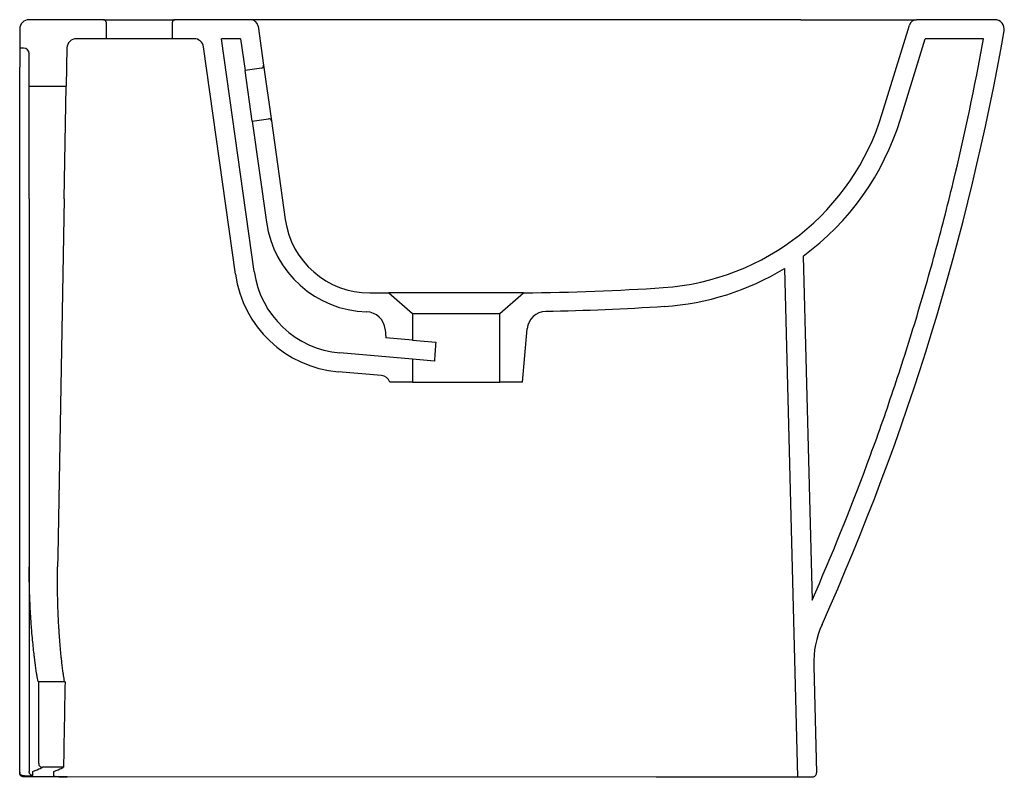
# Model space of a CAD drawing. Header units: millimetres. Extents: x 4126.383 to 4126.902, y 2443.492 to 2443.892.
import ezdxf

# ---------------------------------------------------------------- set-up
doc = ezdxf.new("R2010")
doc.units = ezdxf.units.MM
doc.layers.add('SANINDUSA', color=3, linetype='Continuous')

msp = doc.modelspace()

# ---------------------------------------------------------------- linework, layer by layer
at = {"layer": 'SANINDUSA'}
for p, q in [((4126.427006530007, 2443.891643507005), (4126.387806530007, 2443.891643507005)), ((4126.427006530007, 2443.891643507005), (4126.464606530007, 2443.891643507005)), ((4126.428306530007, 2443.890343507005), (4126.428306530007, 2443.881643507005)), ((4126.463306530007, 2443.881643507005), (4126.463306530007, 2443.890343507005)), ((4126.504469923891, 2443.891643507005), (4126.464606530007, 2443.891643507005)), ((4126.837394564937, 2443.842149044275), (4126.851661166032, 2443.888812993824)), ((4126.896695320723, 2443.891643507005), (4126.855486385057, 2443.891643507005)), ((4126.382806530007, 2443.886643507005), (4126.382806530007, 2443.876643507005)), ((4126.508430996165, 2443.888200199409), (4126.511324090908, 2443.867614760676)), ((4126.428306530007, 2443.881643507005), (4126.412718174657, 2443.881643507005)), ((4126.463306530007, 2443.881643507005), (4126.428306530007, 2443.881643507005)), ((4126.474711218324, 2443.881643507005), (4126.463306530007, 2443.881643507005)), ((4126.499254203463, 2443.881643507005), (4126.489155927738, 2443.881643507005)), ((4126.506407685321, 2443.758890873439), (4126.489155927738, 2443.881643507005)), ((4126.499254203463, 2443.881643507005), (4126.501602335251, 2443.864935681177)), ((4126.846957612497, 2443.839225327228), (4126.859926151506, 2443.881643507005)), ((4126.890727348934, 2443.881643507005), (4126.859926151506, 2443.881643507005)), ((4126.384806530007, 2443.876643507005), (4126.382806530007, 2443.876643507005)), ((4126.382806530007, 2443.876643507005), (4126.382806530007, 2443.866655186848)), ((4126.387806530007, 2443.856643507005), (4126.387806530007, 2443.873643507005)), ((4126.407718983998, 2443.876733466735), (4126.407357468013, 2443.856643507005)), ((4126.496505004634, 2443.757499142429), (4126.479662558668, 2443.87733937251)), ((4126.382806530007, 2443.495110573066), (4126.382806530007, 2443.866655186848)), ((4126.510217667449, 2443.866146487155), (4126.501602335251, 2443.864935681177)), ((4126.505360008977, 2443.838198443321), (4126.501602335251, 2443.864935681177)), ((4126.511324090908, 2443.867614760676), (4126.515443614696, 2443.838302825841)), ((4126.387806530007, 2443.856643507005), (4126.407357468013, 2443.856643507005)), ((4126.387806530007, 2443.797226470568), (4126.387806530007, 2443.856643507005)), ((4126.406288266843, 2443.797226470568), (4126.407357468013, 2443.856643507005)), ((4126.505360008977, 2443.838198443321), (4126.513975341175, 2443.839409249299)), ((4126.505360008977, 2443.838198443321), (4126.51283811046, 2443.784988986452)), ((4126.515443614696, 2443.838302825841), (4126.522740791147, 2443.786380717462)), ((4126.387806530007, 2443.797226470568), (4126.387806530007, 2443.603226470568)), ((4126.406288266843, 2443.797226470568), (4126.402901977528, 2443.609045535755)), ((4126.795611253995, 2443.767074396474), (4126.800360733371, 2443.585699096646)), ((4126.785779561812, 2443.760516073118), (4126.792794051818, 2443.492643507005)), ((4126.577280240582, 2443.747643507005), (4126.589806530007, 2443.736754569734)), ((4126.635806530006, 2443.736754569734), (4126.648397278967, 2443.747699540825)), ((4126.589806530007, 2443.736754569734), (4126.635806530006, 2443.736754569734)), ((4126.589806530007, 2443.736754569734), (4126.589806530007, 2443.722732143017)), ((4126.635806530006, 2443.700643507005), (4126.635806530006, 2443.736754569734)), ((4126.575365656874, 2443.728542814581), (4126.575766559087, 2443.723960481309)), ((4126.647806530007, 2443.700643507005), (4126.650263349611, 2443.728725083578)), ((4126.589806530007, 2443.722732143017), (4126.575766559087, 2443.723960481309)), ((4126.589806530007, 2443.722732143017), (4126.602083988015, 2443.721658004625)), ((4126.589806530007, 2443.712693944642), (4126.551563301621, 2443.716039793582)), ((4126.589806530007, 2443.712693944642), (4126.589806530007, 2443.700643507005)), ((4126.601405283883, 2443.711679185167), (4126.589806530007, 2443.712693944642)), ((4126.573485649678, 2443.704083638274), (4126.550691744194, 2443.706077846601)), ((4126.589806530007, 2443.700643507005), (4126.577806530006, 2443.700643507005)), ((4126.589806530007, 2443.700643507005), (4126.635806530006, 2443.700643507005)), ((4126.647806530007, 2443.700643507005), (4126.635806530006, 2443.700643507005)), ((4126.402901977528, 2443.609045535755), (4126.402797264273, 2443.603226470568)), ((4126.387806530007, 2443.603226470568), (4126.387806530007, 2443.497409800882)), ((4126.801265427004, 2443.551150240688), (4126.802743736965, 2443.494695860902)), ((4126.392806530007, 2443.499643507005), (4126.392806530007, 2443.542643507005)), ((4126.406707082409, 2443.542643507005), (4126.392806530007, 2443.542643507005)), ((4126.382806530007, 2443.495110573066), (4126.382806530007, 2443.494643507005)), ((4126.387806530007, 2443.497409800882), (4126.387806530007, 2443.495380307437)), ((4126.389806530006, 2443.493348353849), (4126.389806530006, 2443.49540473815)), ((4126.405897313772, 2443.497643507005), (4126.394806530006, 2443.497643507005)), ((4126.400815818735, 2443.493114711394), (4126.400857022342, 2443.495404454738)), ((4126.384806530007, 2443.492643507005), (4126.384806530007, 2443.493102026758)), ((4126.385352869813, 2443.493102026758), (4126.384806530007, 2443.493102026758)), ((4126.400807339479, 2443.492643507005), (4126.384806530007, 2443.492643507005)), ((4126.407806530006, 2443.492643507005), (4126.400807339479, 2443.492643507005)), ((4126.718248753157, 2443.492381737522), (4126.407806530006, 2443.492643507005)), ((4126.718248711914, 2443.492643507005), (4126.792794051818, 2443.492643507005)), ((4126.792794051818, 2443.492643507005), (4126.800744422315, 2443.492643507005))]:
    msp.add_line(p, q, dxfattribs=at)
for centre, radius, start, end in [((4126.387806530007, 2443.886643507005), 0.005000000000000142, 90, 180), ((4126.427006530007, 2443.890343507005), 0.001299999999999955, 0, 90), ((4126.464606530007, 2443.890343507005), 0.001299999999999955, 90, 180), ((4126.504469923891, 2443.887643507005), 0.003999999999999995, 8.000000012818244, 90), ((4126.855486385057, 2443.887643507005), 0.004000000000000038, 90, 163.000000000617), ((4126.896695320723, 2443.886643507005), 0.005000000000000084, 350.0426932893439, 90), ((4126.412718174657, 2443.876643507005), 0.00500000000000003, 90, 178.9690818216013), ((4126.474711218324, 2443.876643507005), 0.005, 8.000000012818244, 90), ((4126.384806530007, 2443.873643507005), 0.002999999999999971, 0, 90), ((4126.510036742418, 2443.867433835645), 0.00129999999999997, 278.0000000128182, 8.000000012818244), ((4126.713074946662, 2443.880157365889), 0.1299999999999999, 273.9060748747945, 343.000000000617), ((4126.514156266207, 2443.83812190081), 0.001300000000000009, 8.000000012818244, 98.00000001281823), ((4126.713074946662, 2443.880157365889), 0.14, 306.1247303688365, 343.000000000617), ((4126.567302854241, 2443.792643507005), 0.0550000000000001, 188.0000000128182, 268.325716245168), ((4126.567302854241, 2443.792643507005), 0.04500000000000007, 188.0000000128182, 270), ((4126.555921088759, 2443.765849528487), 0.05000000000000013, 188.0000000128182, 264.9999999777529), ((4126.713074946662, 2443.880157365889), 0.14, 273.9060748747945, 301.2865609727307), ((4126.555921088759, 2443.765849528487), 0.06000000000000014, 188.0000000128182, 264.9999999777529), ((4126.565403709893, 2443.727671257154), 0.01000000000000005, 4.999999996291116, 88.32571624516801), ((4126.660225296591, 2443.72785352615), 0.0100000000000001, 90.99640458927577, 175.0000000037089), ((4126.573049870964, 2443.699102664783), 0.004999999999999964, 17.94888706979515, 84.99999997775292), ((4126.851248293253, 2443.552459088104), 0.05000000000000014, 155.8425348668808, 181.4999999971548), ((4126.394806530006, 2443.499643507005), 0.002000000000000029, 180, 270), ((4126.800744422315, 2443.494643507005), 0.00200000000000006, 270, 1.49999999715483)]:
    msp.add_arc(centre, radius, start, end, dxfattribs=at)
msp.add_ellipse((4126.612806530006, 2443.128616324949), major_axis=(-0.0008036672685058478, 0.6586338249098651), ratio=0.03489944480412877, start_param=0.450038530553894, end_param=0.4836987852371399, dxfattribs=at)
for points, knots in [([(4126.555414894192, 2443.891643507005), (4126.553827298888, 2443.891643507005), (4126.550638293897, 2443.891643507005), (4126.545869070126, 2443.891643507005), (4126.541215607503, 2443.891643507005), (4126.536730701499, 2443.891643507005), (4126.532471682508, 2443.891643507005), (4126.52848139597, 2443.891643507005), (4126.524771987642, 2443.891643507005), (4126.521360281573, 2443.891643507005), (4126.518528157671, 2443.891643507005), (4126.516199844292, 2443.891643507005), (4126.514308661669, 2443.891643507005), (4126.512575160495, 2443.891643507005), (4126.511009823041, 2443.891643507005), (4126.509613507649, 2443.891643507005), (4126.508388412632, 2443.891643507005), (4126.507326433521, 2443.891643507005), (4126.506427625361, 2443.891643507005), (4126.505692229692, 2443.891643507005), (4126.505118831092, 2443.891643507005), (4126.504749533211, 2443.891643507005), (4126.504548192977, 2443.891643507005), (4126.504491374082, 2443.891643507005), (4126.504469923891, 2443.891643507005)], [0, 0, 0, 0, 0.05697563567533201, 0.1144470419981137, 0.17305897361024, 0.2296724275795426, 0.2861360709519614, 0.3429681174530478, 0.3974991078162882, 0.4520511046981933, 0.5070497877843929, 0.5459577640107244, 0.5848786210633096, 0.6239561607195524, 0.663332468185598, 0.7023090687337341, 0.741644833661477, 0.7814704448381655, 0.8219118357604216, 0.8630892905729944, 0.9051167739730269, 0.9481014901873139, 0.9804073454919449, 1, 1, 1, 1]), ([(4126.794444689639, 2443.891643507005), (4126.796275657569, 2443.891643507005), (4126.798105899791, 2443.891643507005), (4126.800850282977, 2443.891643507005), (4126.801764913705, 2443.891643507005), (4126.803136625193, 2443.891643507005), (4126.803593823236, 2443.891643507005), (4126.804279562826, 2443.891643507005), (4126.804465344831, 2443.891643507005), (4126.805128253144, 2443.891643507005), (4126.805458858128, 2443.891643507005), (4126.811064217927, 2443.891643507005), (4126.816127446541, 2443.891643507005), (4126.825552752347, 2443.891643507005), (4126.829810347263, 2443.891643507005), (4126.835509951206, 2443.891643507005), (4126.837308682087, 2443.891643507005), (4126.840611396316, 2443.891643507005), (4126.842113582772, 2443.891643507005), (4126.846212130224, 2443.891643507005), (4126.848430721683, 2443.891643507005), (4126.851836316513, 2443.891643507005), (4126.852999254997, 2443.891643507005), (4126.854613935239, 2443.891643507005), (4126.855053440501, 2443.891643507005), (4126.855372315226, 2443.891643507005), (4126.855427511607, 2443.891643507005), (4126.855485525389, 2443.891643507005), (4126.855486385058, 2443.891643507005), (4126.855486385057, 2443.891643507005)], [0, 0, 0, 0, 0.06250000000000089, 0.06250000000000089, 0.09375000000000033, 0.09375000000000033, 0.109375, 0.109375, 0.1171874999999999, 0.1171874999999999, 0.1249999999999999, 0.1249999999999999, 0.2500000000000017, 0.2500000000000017, 0.3750000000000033, 0.3750000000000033, 0.4375000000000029, 0.4375000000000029, 0.5000000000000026, 0.5000000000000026, 0.6250000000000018, 0.6250000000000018, 0.7500000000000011, 0.7500000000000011, 0.8750000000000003, 0.8750000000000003, 0.9375000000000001, 0.9375000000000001, 1, 1, 1, 1]), ([(4126.800360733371, 2443.585699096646), (4126.810772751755, 2443.609370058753), (4126.820471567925, 2443.633314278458), (4126.833953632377, 2443.669639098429), (4126.838269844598, 2443.681815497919), (4126.844476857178, 2443.700182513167), (4126.846501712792, 2443.70632321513), (4126.850459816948, 2443.718631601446), (4126.852392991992, 2443.724798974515), (4126.858055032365, 2443.74334059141), (4126.861646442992, 2443.755754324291), (4126.866758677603, 2443.774453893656), (4126.868416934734, 2443.780700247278), (4126.871641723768, 2443.793219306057), (4126.873208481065, 2443.799492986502), (4126.880807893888, 2443.830907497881), (4126.886140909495, 2443.856196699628), (4126.890727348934, 2443.881643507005)], [0, 0, 0, 0, 0.2499999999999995, 0.2499999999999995, 0.3749999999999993, 0.3749999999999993, 0.4374999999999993, 0.4374999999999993, 0.4999999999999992, 0.4999999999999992, 0.6249999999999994, 0.6249999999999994, 0.6874999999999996, 0.6874999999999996, 0.7499999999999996, 0.7499999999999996, 1, 1, 1, 1]), ([(4126.598122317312, 2443.747643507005), (4126.596573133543, 2443.747643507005), (4126.595086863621, 2443.747643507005), (4126.592950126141, 2443.747643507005), (4126.592253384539, 2443.747643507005), (4126.590891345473, 2443.747643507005), (4126.590223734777, 2443.747643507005), (4126.588293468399, 2443.747643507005), (4126.587099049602, 2443.747643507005), (4126.5848896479, 2443.747643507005), (4126.583874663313, 2443.747643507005), (4126.582491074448, 2443.747643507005), (4126.582053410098, 2443.747643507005), (4126.581238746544, 2443.747643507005), (4126.580859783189, 2443.747643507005), (4126.579806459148, 2443.747643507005), (4126.579215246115, 2443.747643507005), (4126.578496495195, 2443.747643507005), (4126.578285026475, 2443.747643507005), (4126.577919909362, 2443.747643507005), (4126.577767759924, 2443.747643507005), (4126.577402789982, 2443.747643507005), (4126.577280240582, 2443.747643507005), (4126.577280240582, 2443.747643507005)], [0, 0, 0, 0, 0.1250000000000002, 0.1250000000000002, 0.1875000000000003, 0.1875000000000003, 0.2500000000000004, 0.2500000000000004, 0.3750000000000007, 0.3750000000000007, 0.5000000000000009, 0.5000000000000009, 0.5625000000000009, 0.5625000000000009, 0.6250000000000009, 0.6250000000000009, 0.7500000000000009, 0.7500000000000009, 0.8125000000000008, 0.8125000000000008, 0.8750000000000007, 0.8750000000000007, 1, 1, 1, 1]), ([(4126.627823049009, 2443.747643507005), (4126.625489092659, 2443.747643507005), (4126.623080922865, 2443.747667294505), (4126.619968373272, 2443.747692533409), (4126.619340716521, 2443.747697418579), (4126.618074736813, 2443.747706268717), (4126.617436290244, 2443.747710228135), (4126.61552826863, 2443.747719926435), (4126.614258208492, 2443.747723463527), (4126.611721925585, 2443.747723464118), (4126.61045570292, 2443.747719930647), (4126.608559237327, 2443.747710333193), (4126.607927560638, 2443.747706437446), (4126.606665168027, 2443.747697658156), (4126.606033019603, 2443.74769276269), (4126.60289211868, 2443.74766738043), (4126.600467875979, 2443.747643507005), (4126.598122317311, 2443.747643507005)], [0, 0, 0, 0, 0.2500000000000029, 0.2500000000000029, 0.3125000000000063, 0.3125000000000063, 0.3750000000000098, 0.3750000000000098, 0.5000000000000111, 0.5000000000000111, 0.6250000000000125, 0.6250000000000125, 0.6875000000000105, 0.6875000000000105, 0.7500000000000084, 0.7500000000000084, 1, 1, 1, 1]), ([(4126.648397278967, 2443.747699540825), (4126.648397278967, 2443.747699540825), (4126.648275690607, 2443.747698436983), (4126.64779722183, 2443.747694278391), (4126.647440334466, 2443.74769122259), (4126.646723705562, 2443.747685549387), (4126.646456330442, 2443.747683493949), (4126.645868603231, 2443.747679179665), (4126.645547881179, 2443.747676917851), (4126.644506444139, 2443.747669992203), (4126.643706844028, 2443.747665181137), (4126.642347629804, 2443.747658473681), (4126.64186612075, 2443.747656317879), (4126.640856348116, 2443.747652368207), (4126.640330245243, 2443.747650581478), (4126.638690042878, 2443.74764599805), (4126.637514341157, 2443.747643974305), (4126.635628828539, 2443.747643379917), (4126.634979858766, 2443.747643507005), (4126.633639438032, 2443.747643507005), (4126.632945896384, 2443.747643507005), (4126.630824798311, 2443.747643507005), (4126.629352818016, 2443.747643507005), (4126.627823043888, 2443.747643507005)], [0, 0, 0, 0, 0.1250000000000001, 0.1250000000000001, 0.2500000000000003, 0.2500000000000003, 0.3125000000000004, 0.3125000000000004, 0.3750000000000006, 0.3750000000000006, 0.5000000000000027, 0.5000000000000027, 0.5625000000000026, 0.5625000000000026, 0.6250000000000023, 0.6250000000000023, 0.7499999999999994, 0.7499999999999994, 0.8124999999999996, 0.8124999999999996, 0.8749999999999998, 0.8749999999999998, 1, 1, 1, 1]), ([(4126.392725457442, 2443.542643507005), (4126.392652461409, 2443.542643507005), (4126.392531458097, 2443.54303795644), (4126.39228473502, 2443.544195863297), (4126.392191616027, 2443.544676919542), (4126.392036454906, 2443.545544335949), (4126.391982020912, 2443.545858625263), (4126.391868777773, 2443.546533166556), (4126.391810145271, 2443.546892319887), (4126.391507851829, 2443.548795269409), (4126.391236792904, 2443.550657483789), (4126.390875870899, 2443.553406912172), (4126.390802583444, 2443.553978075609), (4126.390654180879, 2443.555163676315), (4126.390578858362, 2443.555779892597), (4126.39035284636, 2443.557677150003), (4126.390201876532, 2443.559008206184), (4126.389753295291, 2443.563194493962), (4126.389459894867, 2443.566240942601), (4126.389118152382, 2443.570379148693), (4126.389050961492, 2443.571224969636), (4126.388920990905, 2443.572931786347), (4126.388858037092, 2443.573794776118), (4126.388675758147, 2443.576412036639), (4126.388563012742, 2443.578194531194), (4126.388357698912, 2443.581834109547), (4126.388265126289, 2443.583691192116), (4126.388143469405, 2443.586533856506), (4126.388105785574, 2443.587490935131), (4126.3880365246, 2443.589424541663), (4126.388004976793, 2443.59040087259), (4126.38786463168, 2443.595284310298), (4126.387806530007, 2443.599233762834), (4126.387806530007, 2443.603226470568)], [0, 0, 0, 0, 0.1249999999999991, 0.1249999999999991, 0.1874999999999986, 0.1874999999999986, 0.2187499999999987, 0.2187499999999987, 0.2499999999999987, 0.2499999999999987, 0.3749999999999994, 0.3749999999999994, 0.4062499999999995, 0.4062499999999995, 0.4374999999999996, 0.4374999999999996, 0.5, 0.5, 0.6249999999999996, 0.6249999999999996, 0.6562500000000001, 0.6562500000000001, 0.6875000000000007, 0.6875000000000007, 0.7500000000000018, 0.7500000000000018, 0.8125000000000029, 0.8125000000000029, 0.8437500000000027, 0.8437500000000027, 0.8750000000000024, 0.8750000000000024, 1, 1, 1, 1]), ([(4126.406625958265, 2443.542643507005), (4126.406552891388, 2443.542643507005), (4126.406438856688, 2443.543038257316), (4126.406212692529, 2443.544197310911), (4126.406128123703, 2443.544678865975), (4126.405988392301, 2443.545547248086), (4126.405939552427, 2443.545861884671), (4126.405838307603, 2443.546537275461), (4126.405786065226, 2443.546896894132), (4126.405517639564, 2443.548802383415), (4126.405279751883, 2443.550667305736), (4126.404967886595, 2443.553421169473), (4126.404904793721, 2443.553993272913), (4126.404777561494, 2443.555180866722), (4126.404713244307, 2443.555798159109), (4126.404521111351, 2443.557699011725), (4126.404393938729, 2443.55903260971), (4126.404020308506, 2443.563226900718), (4126.403781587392, 2443.566279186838), (4126.403514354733, 2443.570425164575), (4126.403462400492, 2443.571272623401), (4126.403363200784, 2443.572982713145), (4126.403315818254, 2443.573847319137), (4126.403180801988, 2443.576469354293), (4126.403100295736, 2443.578254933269), (4126.402960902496, 2443.581900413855), (4126.402902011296, 2443.583760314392), (4126.402831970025, 2443.58660695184), (4126.402811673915, 2443.587565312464), (4126.402777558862, 2443.589501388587), (4126.402763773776, 2443.590478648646), (4126.402712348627, 2443.595357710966), (4126.402726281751, 2443.599281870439), (4126.402797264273, 2443.603226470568)], [0, 0, 0, 0, 0.1249999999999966, 0.1249999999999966, 0.1874999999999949, 0.1874999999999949, 0.2187499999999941, 0.2187499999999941, 0.2499999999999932, 0.2499999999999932, 0.3749999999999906, 0.3749999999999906, 0.4062499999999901, 0.4062499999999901, 0.4374999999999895, 0.4374999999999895, 0.4999999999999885, 0.4999999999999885, 0.6249999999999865, 0.6249999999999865, 0.6562499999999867, 0.6562499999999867, 0.6874999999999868, 0.6874999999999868, 0.7499999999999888, 0.7499999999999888, 0.8124999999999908, 0.8124999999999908, 0.8437499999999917, 0.8437499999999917, 0.8749999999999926, 0.8749999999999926, 1, 1, 1, 1]), ([(4126.384806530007, 2443.493102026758), (4126.384674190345, 2443.493102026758), (4126.384544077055, 2443.493115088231), (4126.384288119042, 2443.493166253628), (4126.38416093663, 2443.49320498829), (4126.383918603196, 2443.493306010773), (4126.383803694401, 2443.49336781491), (4126.383586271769, 2443.493513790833), (4126.383483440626, 2443.493598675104), (4126.38320705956, 2443.493876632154), (4126.383058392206, 2443.494100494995), (4126.382859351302, 2443.494582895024), (4126.382806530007, 2443.494845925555), (4126.382806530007, 2443.495110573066)], [0, 0, 0, 0, 0.125, 0.125, 0.25, 0.25, 0.375, 0.375, 0.5, 0.5, 0.75, 0.75, 1, 1, 1, 1]), ([(4126.384806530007, 2443.492643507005), (4126.384674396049, 2443.492643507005), (4126.384544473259, 2443.492656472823), (4126.384288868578, 2443.492707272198), (4126.384161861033, 2443.492745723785), (4126.383919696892, 2443.492846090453), (4126.383804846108, 2443.492907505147), (4126.383587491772, 2443.493052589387), (4126.38348460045, 2443.493137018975), (4126.383207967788, 2443.493413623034), (4126.383059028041, 2443.493636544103), (4126.382859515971, 2443.494117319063), (4126.382806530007, 2443.494383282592), (4126.382806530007, 2443.494643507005)], [0, 0, 0, 0, 0.1249999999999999, 0.1249999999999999, 0.2499999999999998, 0.2499999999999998, 0.3749999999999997, 0.3749999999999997, 0.4999999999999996, 0.4999999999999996, 0.7499999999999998, 0.7499999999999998, 1, 1, 1, 1]), ([(4126.389806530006, 2443.493348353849), (4126.389539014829, 2443.493348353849), (4126.389273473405, 2443.493403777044), (4126.388910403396, 2443.493558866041), (4126.388793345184, 2443.493623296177), (4126.388575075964, 2443.493773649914), (4126.388474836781, 2443.493858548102), (4126.388291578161, 2443.494047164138), (4126.388208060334, 2443.494152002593), (4126.38806508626, 2443.494372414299), (4126.388004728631, 2443.494488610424), (4126.387906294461, 2443.494732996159), (4126.387868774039, 2443.49486061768), (4126.387819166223, 2443.49511740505), (4126.387806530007, 2443.495247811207), (4126.387806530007, 2443.495380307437)], [0, 0, 0, 0, 0.2499999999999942, 0.2499999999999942, 0.3749999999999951, 0.3749999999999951, 0.4999999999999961, 0.4999999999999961, 0.6249999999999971, 0.6249999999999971, 0.749999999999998, 0.749999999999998, 0.874999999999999, 0.874999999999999, 1, 1, 1, 1]), ([(4126.389806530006, 2443.49540473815), (4126.391467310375, 2443.496145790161), (4126.392718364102, 2443.496706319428), (4126.394388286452, 2443.497455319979), (4126.394806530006, 2443.497643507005), (4126.394806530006, 2443.497643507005)], [0, 0, 0, 0, 0.5, 0.5, 1, 1, 1, 1]), ([(4126.400857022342, 2443.495404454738), (4126.402531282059, 2443.496145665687), (4126.403792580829, 2443.496706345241), (4126.405476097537, 2443.49745548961), (4126.405897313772, 2443.497643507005), (4126.405897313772, 2443.497643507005)], [0, 0, 0, 0, 0.5, 0.5, 1, 1, 1, 1]), ([(4126.385352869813, 2443.493102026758), (4126.385809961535, 2443.493102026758), (4126.386251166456, 2443.493109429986), (4126.386893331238, 2443.493129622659), (4126.387103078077, 2443.493137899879), (4126.387503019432, 2443.493156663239), (4126.387695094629, 2443.493167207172), (4126.388250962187, 2443.493201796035), (4126.388594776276, 2443.493228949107), (4126.38906958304, 2443.493272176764), (4126.389221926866, 2443.493287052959), (4126.389518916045, 2443.493317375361), (4126.389664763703, 2443.493332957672), (4126.389806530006, 2443.493348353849)], [0, 0, 0, 0, 0.2499999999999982, 0.2499999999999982, 0.3749999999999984, 0.3749999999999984, 0.4999999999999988, 0.4999999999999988, 0.7499999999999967, 0.7499999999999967, 0.8749999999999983, 0.8749999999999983, 1, 1, 1, 1]), ([(4126.400815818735, 2443.493114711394), (4126.400815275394, 2443.493084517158), (4126.400847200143, 2443.493054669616), (4126.400941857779, 2443.493010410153), (4126.400981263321, 2443.492995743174), (4126.401076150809, 2443.492966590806), (4126.40113190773, 2443.492952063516), (4126.401319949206, 2443.492909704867), (4126.401473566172, 2443.492882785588), (4126.401836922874, 2443.492831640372), (4126.402048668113, 2443.492807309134), (4126.402511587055, 2443.492763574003), (4126.402764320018, 2443.492743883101), (4126.403313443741, 2443.492709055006), (4126.403606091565, 2443.492694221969), (4126.404211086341, 2443.492670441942), (4126.404527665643, 2443.492661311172), (4126.405177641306, 2443.492649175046), (4126.405506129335, 2443.492646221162), (4126.405838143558, 2443.492646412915)], [0, 0, 0, 0, 0.1250000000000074, 0.1250000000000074, 0.1875000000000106, 0.1875000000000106, 0.2500000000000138, 0.2500000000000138, 0.3750000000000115, 0.3750000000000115, 0.5000000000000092, 0.5000000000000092, 0.625000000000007, 0.625000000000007, 0.7500000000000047, 0.7500000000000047, 0.8750000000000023, 0.8750000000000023, 1, 1, 1, 1])]:
    msp.add_open_spline(points, degree=3, knots=knots, dxfattribs=at)
for points, degree in [([(4126.794444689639, 2443.891643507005), (4126.714768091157, 2443.891643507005), (4126.635091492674, 2443.891643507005), (4126.555414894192, 2443.891643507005)], 3), ([(4126.805627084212, 2443.572921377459), (4126.850438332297, 2443.672829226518), (4126.882684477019, 2443.777920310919), (4126.90162000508, 2443.885778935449)], 3), ([(4126.648397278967, 2443.747699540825), (4126.673804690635, 2443.747926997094), (4126.698315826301, 2443.748846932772), (4126.721930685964, 2443.750459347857)], 3), ([(4126.567302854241, 2443.747643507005), (4126.570628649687, 2443.747643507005), (4126.573954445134, 2443.747643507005), (4126.577280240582, 2443.747643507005)], 3), ([(4126.722611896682, 2443.74048257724), (4126.701778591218, 2443.739060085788), (4126.680923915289, 2443.738215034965), (4126.660051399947, 2443.737852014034)], 3), ([(4126.805656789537, 2443.572943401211), (4126.805656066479, 2443.572942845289)], 1), ([(4126.406707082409, 2443.542643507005), (4126.40643715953, 2443.527643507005), (4126.406167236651, 2443.512643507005), (4126.405897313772, 2443.497643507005)], 3), ([(4126.387806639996, 2443.497388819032), (4126.38780656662, 2443.497395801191), (4126.387806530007, 2443.497402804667), (4126.387806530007, 2443.497409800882)], 3), ([(4126.405838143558, 2443.492646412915), (4126.406494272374, 2443.492646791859), (4126.407150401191, 2443.492647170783), (4126.407806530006, 2443.492647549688)], 3), ([(4126.407806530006, 2443.492647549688), (4126.407806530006, 2443.492646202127), (4126.407806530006, 2443.492644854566), (4126.407806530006, 2443.492643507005)], 3)]:
    msp.add_open_spline(points, degree=degree, dxfattribs=at)

doc.saveas('drawing.dxf')
